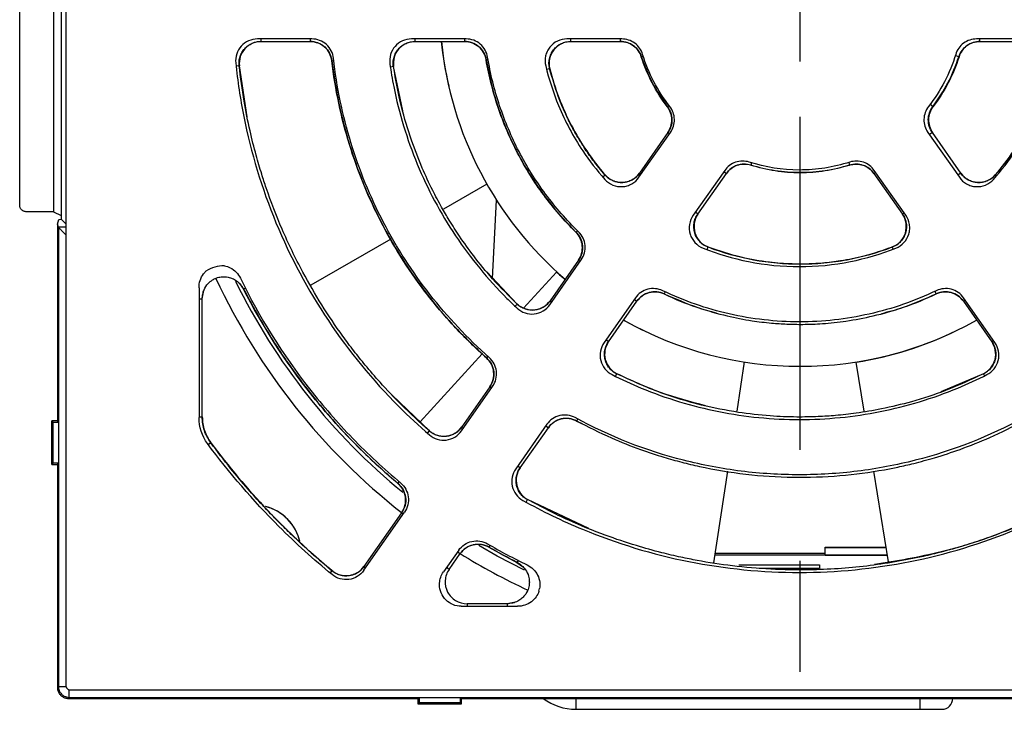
# Model space of a CAD drawing. Header units: millimetres. Extents: x 13 to 559, y 0 to 371.
# Tile 1 of 15: x 135 to 181, y 152 to 183. Entities that reach past the tile are written whole.
import ezdxf

# ---------------------------------------------------------------- set-up
doc = ezdxf.new("R2010")
doc.units = ezdxf.units.MM
doc.linetypes.add('SLD-Center', pattern=[30.48, 15.24, -5.08, 5.08, -5.08])
doc.layers.add('CENTER', color=40, linetype='SLD-Center')

# ---------------------------------------------------------------- blocks, each defined once
blk = doc.blocks.new('SW_CENTERMARKSYMBOL_2')
at = {"layer": 'CENTER', "color": 0}
for p, q in [((0, 0), (0, -2.54)), ((0, -5.08), (0, -32.04))]:
    blk.add_line(p, q, dxfattribs=at)

msp = doc.modelspace()

# ---------------------------------------------------------------- linework, layer by layer
for p, q in [((137.618, 152.873), (137.618, 215.126)), ((137.044, 193.423), (137.044, 174.576)), ((137.382, 193.768), (137.382, 174.231)), ((135.489, 174.875), (135.489, 193.123)), ((148.86, 182.485), (146.373, 182.485)), ((146.537, 182.364), (146.537, 182.485)), ((146.537, 182.364), (148.784, 182.364)), ((148.784, 182.485), (148.784, 182.364)), ((155.924, 182.485), (153.423, 182.485)), ((153.593, 182.364), (153.593, 182.485)), ((153.593, 182.364), (155.854, 182.364)), ((155.854, 182.485), (155.854, 182.364)), ((163.048, 182.485), (160.538, 182.485)), ((160.722, 182.364), (160.722, 182.485)), ((160.722, 182.364), (162.991, 182.364)), ((162.991, 182.364), (162.991, 182.485)), ((181.797, 182.485), (179.287, 182.485)), ((179.435, 182.364), (179.435, 182.485)), ((179.435, 182.364), (181.704, 182.364)), ((163.946, 181.671), (163.942, 181.67)), ((163.946, 181.671), (164.028, 181.698)), ((178.475, 181.673), (178.315, 181.724)), ((178.484, 181.67), (178.475, 181.673)), ((145.544, 181.26), (145.394, 181.244)), ((145.904, 178.926), (145.544, 181.26)), ((149.78, 181.483), (149.775, 181.482)), ((149.78, 181.483), (149.864, 181.493)), ((152.605, 181.218), (152.456, 181.196)), ((153.023, 179.193), (152.605, 181.218)), ((156.842, 181.535), (156.838, 181.535)), ((156.842, 181.535), (156.926, 181.55)), ((159.754, 181.123), (159.608, 181.086)), ((165.139, 179.382), (165.135, 179.379)), ((165.139, 179.382), (165.211, 179.437)), ((177.283, 179.385), (177.157, 179.481)), ((177.291, 179.379), (177.283, 179.385)), ((163.836, 176.15), (165.276, 178.206)), ((165.158, 178.203), (163.856, 176.344)), ((165.158, 178.203), (165.236, 178.148)), ((177.059, 178.206), (178.499, 176.15)), ((177.269, 178.203), (177.13, 178.105)), ((178.57, 176.344), (177.269, 178.203)), ((168.983, 176.814), (168.95, 176.708)), ((173.438, 176.831), (173.476, 176.708)), ((162.175, 176.168), (162.284, 176.262)), ((163.934, 176.289), (163.856, 176.344)), ((167.758, 176.468), (166.318, 174.412)), ((166.536, 174.468), (167.837, 176.326)), ((167.717, 176.41), (167.837, 176.326)), ((174.589, 176.326), (174.667, 176.381)), ((174.589, 176.326), (175.891, 174.468)), ((176.046, 174.412), (174.606, 176.468)), ((178.57, 176.344), (178.431, 176.246)), ((180.145, 176.261), (180.142, 176.263)), ((180.145, 176.261), (180.199, 176.214)), ((156.873, 175.838), (154.888, 174.698)), ((157.131, 171.512), (157.319, 175.1)), ((137.044, 174.576), (135.789, 174.576)), ((137.044, 174.576), (137.382, 174.407)), ((166.536, 174.468), (166.416, 174.551)), ((175.969, 174.522), (175.891, 174.468)), ((137.213, 173.999), (137.287, 174.22)), ((137.259, 173.863), (137.213, 173.999)), ((137.213, 173.999), (137.213, 164.963)), ((137.386, 174.231), (137.618, 173.999)), ((137.259, 173.863), (137.259, 152.845)), ((137.618, 173.862), (137.259, 173.862)), ((160.953, 173.642), (160.949, 173.637)), ((160.953, 173.642), (161.018, 173.707)), ((152.473, 173.312), (148.818, 171.214)), ((166.95, 172.84), (166.997, 172.962)), ((175.469, 172.861), (175.43, 172.963)), ((159.755, 170.321), (161.189, 172.37)), ((161.064, 172.356), (159.767, 170.503)), ((161.064, 172.356), (161.142, 172.301)), ((158.262, 170.351), (156.878, 171.819)), ((158.556, 170.163), (160.059, 171.816)), ((145.554, 171.291), (145.737, 171.036)), ((143.697, 171.094), (143.697, 165.151)), ((143.848, 170.583), (143.896, 170.894)), ((145.819, 171.078), (145.736, 171.036)), ((165.033, 170.907), (164.987, 170.81)), ((177.382, 170.931), (177.439, 170.81)), ((143.697, 170.583), (143.849, 170.583)), ((143.849, 165.191), (143.849, 170.583)), ((159.844, 170.449), (159.767, 170.503)), ((163.671, 170.632), (162.237, 168.583)), ((162.446, 168.627), (163.743, 170.48)), ((163.623, 170.564), (163.743, 170.48)), ((178.683, 170.48), (178.761, 170.534)), ((178.683, 170.48), (179.98, 168.627)), ((180.127, 168.583), (178.693, 170.632)), ((158.164, 170.249), (158.262, 170.351)), ((162.446, 168.627), (162.326, 168.711)), ((180.058, 168.682), (179.98, 168.627)), ((153.82, 164.951), (156.661, 168.077)), ((156.921, 167.957), (156.855, 167.882)), ((168.653, 167.699), (168.307, 165.439)), ((174.145, 165.443), (173.784, 167.682)), ((162.758, 167.041), (162.818, 167.161)), ((179.608, 167.161), (177.655, 166.324)), ((179.612, 167.155), (179.608, 167.161)), ((179.612, 167.155), (179.656, 167.066)), ((155.711, 164.546), (157.137, 166.583)), ((157.009, 166.564), (155.72, 164.724)), ((157.009, 166.564), (157.086, 166.51)), ((154.246, 164.544), (152.544, 166.173)), ((136.963, 164.999), (137.023, 164.94)), ((136.963, 162.999), (136.963, 164.999)), ((137.213, 164.999), (136.963, 164.999)), ((137.213, 164.963), (137.259, 164.94)), ((143.697, 165.191), (143.849, 165.191)), ((161.029, 165.088), (160.979, 164.995)), ((160.979, 164.995), (161.234, 164.877)), ((137.023, 163.059), (137.023, 164.94)), ((137.023, 164.94), (137.259, 164.94)), ((137.259, 164.94), (137.259, 163.059)), ((154.154, 164.438), (154.246, 164.544)), ((155.798, 164.669), (155.72, 164.724)), ((159.619, 164.845), (158.193, 162.808)), ((158.399, 162.848), (159.688, 164.688)), ((159.568, 164.772), (159.688, 164.688)), ((144.235, 163.997), (144.124, 163.915)), ((144.235, 163.997), (144.241, 164.001)), ((137.023, 163.059), (136.963, 162.999)), ((136.963, 162.999), (137.213, 162.999)), ((137.259, 163.059), (137.023, 163.059)), ((137.259, 163.059), (137.213, 163.036)), ((137.213, 163.036), (137.213, 152.799)), ((158.399, 162.848), (158.279, 162.932)), ((167.888, 162.704), (167.244, 158.504)), ((175.259, 158.543), (174.587, 162.704)), ((152.801, 162.14), (152.798, 162.136)), ((152.801, 162.14), (152.863, 162.213)), ((158.669, 161.283), (158.734, 161.401)), ((161.547, 160.073), (158.734, 161.401)), ((151.241, 158.162), (153.103, 160.821)), ((152.973, 160.8), (151.248, 158.338)), ((152.973, 160.8), (153.05, 160.746)), ((157.019, 159.308), (156.967, 159.217)), ((156.969, 159.221), (158.252, 158.527)), ((172.354, 159.223), (175.149, 159.223)), ((172.354, 159.21), (172.354, 159.223)), ((172.354, 159.21), (175.151, 159.21)), ((172.354, 158.86), (172.354, 159.21)), ((155.585, 159.083), (154.886, 158.086)), ((155.149, 158.205), (155.652, 158.924)), ((155.532, 159.008), (155.652, 158.924)), ((175.208, 158.855), (167.298, 158.855)), ((167.311, 158.94), (172.354, 158.94)), ((172.354, 158.86), (175.207, 158.86)), ((151.326, 158.283), (151.248, 158.338)), ((155.149, 158.205), (155.029, 158.289)), ((158.298, 158.617), (158.25, 158.523)), ((158.25, 158.523), (158.505, 158.34)), ((168.404, 158.405), (172.104, 158.405)), ((169.337, 158.263), (172.104, 158.263)), ((172.104, 158.405), (172.104, 158.24)), ((149.705, 158.034), (149.794, 158.141)), ((155.704, 156.514), (158.276, 156.514)), ((157.797, 156.635), (155.966, 156.635)), ((155.966, 156.635), (155.966, 156.514)), ((158.107, 156.682), (157.797, 156.634)), ((157.797, 156.635), (157.797, 156.514)), ((137.213, 152.799), (137.259, 152.845)), ((137.259, 152.845), (137.62, 152.845)), ((137.713, 152.299), (137.759, 152.345)), ((137.759, 152.345), (137.759, 152.681)), ((137.759, 152.345), (269.168, 152.345)), ((269.171, 152.673), (137.818, 152.673)), ((153.75, 152.299), (153.773, 152.345)), ((153.773, 152.345), (155.654, 152.345)), ((153.773, 152.345), (153.773, 152.109)), ((155.654, 152.345), (155.677, 152.299)), ((155.654, 152.345), (155.654, 152.109)), ((137.713, 152.299), (153.75, 152.299)), ((153.713, 152.299), (153.713, 152.049)), ((153.713, 152.049), (153.773, 152.109)), ((153.713, 152.049), (155.713, 152.049)), ((153.773, 152.109), (155.654, 152.109)), ((155.654, 152.109), (155.713, 152.049)), ((155.677, 152.299), (186.75, 152.299)), ((155.713, 152.049), (155.713, 152.299)), ((160.954, 151.799), (160.954, 152.299)), ((176.701, 151.799), (176.701, 152.299)), ((160.954, 151.799), (176.701, 151.799)), ((176.701, 151.799), (177.701, 151.799))]:
    msp.add_line(p, q)
at = {"flags": 128}
msp.add_lwpolyline([(158.592, 158.168), (157.347, 158.814), (156.499, 159.3)], dxfattribs=at)
for centre, radius, start, end in [((171.199, 184.061), 16.5, 185.9043, 193.0772), ((171.213, 183.999), 16.5, 185.6888, 229.3112), ((171.156, 184.027), 16.5, 227.7355, 229.5293), ((171.199, 183.999), 29.5, 205.0134, 231.8362), ((171.213, 183.999), 28.75, 205.9854, 230.7581), ((171.156, 184.027), 16.5, 240.907, 244.5057), ((171.213, 183.999), 16.5, 240.6888, 299.3112), ((171.156, 183.972), 16.5, 279.1641, 295.9343), ((146.213, 158.999), 2.15, 13.3195, 75.8047), ((146.213, 158.999), 2.15, 12.158, 75.206), ((171.196, 184.026), 28.495, 239.8959, 244.0195), ((171.199, 183.999), 29.5, 238.1965, 245.0198), ((160.954, 154.299), 2.5, 233.1301, 270), ((177.701, 152.299), 0.5, 270, 0)]:
    msp.add_arc(centre, radius, start, end)
for points, knots in [([(146.373, 182.485), (146.234, 182.485), (146.094, 182.455), (145.839, 182.343), (145.724, 182.259), (145.538, 182.053), (145.467, 181.93), (145.38, 181.666), (145.365, 181.523), (145.379, 181.385)], [0, 0, 0, 0, 0.000540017, 0.000540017, 0.001080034, 0.001080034, 0.001620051, 0.001620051, 0.002160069, 0.002160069, 0.002160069, 0.002160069]), ([(145.534, 181.259), (145.531, 181.33), (145.526, 181.471), (145.572, 181.679), (145.658, 181.872), (145.783, 182.044), (145.94, 182.186), (146.124, 182.292), (146.326, 182.36), (146.467, 182.37), (146.537, 182.374)], [0, 0, 0, 0, 0.125383, 0.250572, 0.375439, 0.500042, 0.624628, 0.749526, 0.874688, 1, 1, 1, 1]), ([(146.537, 182.365), (146.398, 182.365), (146.257, 182.335), (146.002, 182.222), (145.886, 182.138), (145.701, 181.931), (145.629, 181.807), (145.544, 181.542), (145.529, 181.399), (145.544, 181.26)], [0, 0, 0, 0, 0.25, 0.25, 0.5, 0.5, 0.75, 0.75, 1, 1, 1, 1]), ([(148.784, 182.371), (148.906, 182.357), (149.149, 182.331), (149.465, 182.131), (149.7, 181.841), (149.755, 181.603), (149.782, 181.483)], [0, 0, 0, 0, 0.250754, 0.500077, 0.749805, 1, 1, 1, 1]), ([(149.776, 181.482), (149.748, 181.724), (149.629, 181.951), (149.267, 182.274), (149.029, 182.365), (148.784, 182.365)], [0, 0, 0, 0, 0.5, 0.5, 1, 1, 1, 1]), ([(149.852, 181.598), (149.825, 181.839), (149.707, 182.069), (149.344, 182.393), (149.105, 182.485), (148.86, 182.485)], [0, 0, 0, 0, 0.000941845, 0.000941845, 0.001883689, 0.001883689, 0.001883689, 0.001883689]), ([(153.423, 182.485), (153.28, 182.485), (153.137, 182.454), (152.878, 182.336), (152.761, 182.248), (152.575, 182.034), (152.504, 181.906), (152.424, 181.632), (152.414, 181.487), (152.434, 181.346)], [0, 0, 0, 0, 0.000553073, 0.000553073, 0.001106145, 0.001106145, 0.001659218, 0.001659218, 0.002212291, 0.002212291, 0.002212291, 0.002212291]), ([(152.595, 181.217), (152.589, 181.289), (152.577, 181.433), (152.618, 181.648), (152.7, 181.849), (152.823, 182.028), (152.982, 182.177), (153.169, 182.288), (153.376, 182.36), (153.52, 182.37), (153.593, 182.375)], [0, 0, 0, 0, 0.12515, 0.250219, 0.374803, 0.499858, 0.624494, 0.749391, 0.8746, 1, 1, 1, 1]), ([(153.593, 182.365), (153.45, 182.365), (153.305, 182.334), (153.045, 182.215), (152.928, 182.127), (152.742, 181.911), (152.672, 181.782), (152.593, 181.506), (152.583, 181.36), (152.605, 181.218)], [0, 0, 0, 0, 0.25, 0.25, 0.5, 0.5, 0.75, 0.75, 1, 1, 1, 1]), ([(155.854, 182.371), (155.971, 182.358), (156.206, 182.334), (156.513, 182.147), (156.748, 181.876), (156.812, 181.649), (156.844, 181.536)], [0, 0, 0, 0, 0.250446, 0.500059, 0.749931, 1, 1, 1, 1]), ([(156.838, 181.535), (156.799, 181.766), (156.677, 181.979), (156.319, 182.281), (156.09, 182.365), (155.854, 182.365)], [0, 0, 0, 0, 0.5, 0.5, 1, 1, 1, 1]), ([(156.909, 181.648), (156.871, 181.88), (156.75, 182.095), (156.391, 182.4), (156.161, 182.485), (155.924, 182.485)], [0, 0, 0, 0, 0.000909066, 0.000909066, 0.001818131, 0.001818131, 0.001818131, 0.001818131]), ([(160.538, 182.485), (160.389, 182.485), (160.237, 182.45), (159.968, 182.32), (159.847, 182.224), (159.708, 182.048), (159.668, 181.983), (159.604, 181.848), (159.579, 181.778), (159.53, 181.556), (159.531, 181.405), (159.566, 181.256)], [0, 0, 0, 0, 0.000582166, 0.000582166, 0.001164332, 0.001164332, 0.001455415, 0.001455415, 0.001746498, 0.001746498, 0.002328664, 0.002328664, 0.002328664, 0.002328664]), ([(159.744, 181.12), (159.73, 181.196), (159.703, 181.347), (159.729, 181.577), (159.801, 181.795), (159.922, 181.991), (160.083, 182.155), (160.276, 182.278), (160.493, 182.358), (160.646, 182.369), (160.722, 182.375)], [0, 0, 0, 0, 0.125882, 0.250829, 0.375557, 0.500474, 0.625012, 0.749623, 0.874664, 1, 1, 1, 1]), ([(160.722, 182.365), (160.571, 182.365), (160.419, 182.33), (160.148, 182.198), (160.027, 182.101), (159.841, 181.863), (159.776, 181.723), (159.713, 181.425), (159.716, 181.272), (159.754, 181.123)], [0, 0, 0, 0, 0.25, 0.25, 0.5, 0.5, 0.75, 0.75, 1, 1, 1, 1]), ([(162.991, 182.37), (163.097, 182.36), (163.309, 182.34), (163.593, 182.188), (163.823, 181.964), (163.907, 181.769), (163.948, 181.672)], [0, 0, 0, 0, 0.250784, 0.500639, 0.750108, 1, 1, 1, 1]), ([(163.943, 181.67), (163.879, 181.871), (163.751, 182.048), (163.411, 182.297), (163.203, 182.365), (162.991, 182.365)], [0, 0, 0, 0, 0.5, 0.5, 1, 1, 1, 1]), ([(164.002, 181.78), (163.94, 181.983), (163.813, 182.163), (163.471, 182.415), (163.262, 182.485), (163.048, 182.485)], [0, 0, 0, 0, 0.000820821, 0.000820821, 0.001641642, 0.001641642, 0.001641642, 0.001641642]), ([(179.287, 182.485), (179.073, 182.485), (178.864, 182.415), (178.522, 182.163), (178.395, 181.983), (178.333, 181.78)], [0, 0, 0, 0, 0.000820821, 0.000820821, 0.001641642, 0.001641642, 0.001641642, 0.001641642]), ([(178.475, 181.673), (178.517, 181.771), (178.601, 181.967), (178.833, 182.191), (179.118, 182.343), (179.329, 182.363), (179.435, 182.374)], [0, 0, 0, 0, 0.250792, 0.500639, 0.7501, 1, 1, 1, 1]), ([(179.435, 182.365), (179.224, 182.365), (179.017, 182.297), (178.677, 182.049), (178.548, 181.872), (178.484, 181.67)], [0, 0, 0, 0, 0.5, 0.5, 1, 1, 1, 1]), ([(161.07, 173.657), (160.519, 174.195), (160.018, 174.771), (159.337, 175.688), (159.122, 176.003), (158.717, 176.651), (158.525, 176.986), (157.994, 178.007), (157.698, 178.708), (157.218, 180.149), (157.035, 180.888), (156.909, 181.648)], [0, 0, 0, 0, 0.002230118, 0.002230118, 0.003345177, 0.003345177, 0.004460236, 0.004460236, 0.006690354, 0.006690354, 0.008920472, 0.008920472, 0.008920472, 0.008920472]), ([(163.946, 181.671), (164.096, 181.265), (164.395, 180.45), (164.891, 179.738), (165.138, 179.381)], [0, 0, 0, 0, 0.49944, 1, 1, 1, 1]), ([(177.285, 179.384), (177.532, 179.739), (178.027, 180.451), (178.326, 181.265), (178.476, 181.673)], [0, 0, 0, 0, 0.499127, 1, 1, 1, 1]), ([(145.379, 181.385), (145.462, 180.565), (145.584, 179.748), (146.076, 177.275), (146.571, 175.643), (147.871, 172.506), (148.675, 171.002), (150.561, 168.179), (151.643, 166.861), (153.293, 165.211), (153.759, 164.778), (154.241, 164.362)], [0.3632917, 0.3632917, 0.3632917, 0.3632917, 0.378472, 0.378472, 0.409722, 0.409722, 0.440972, 0.440972, 0.472222, 0.472222, 0.4839303, 0.4839303, 0.4839303, 0.4839303]), ([(154.242, 164.539), (153.803, 164.936), (153.019, 165.647), (152.057, 166.671), (151.345, 167.498), (150.779, 168.206), (150.099, 169.115), (149.299, 170.306), (148.356, 171.933), (147.496, 173.716), (146.912, 175.232), (146.541, 176.368), (146.286, 177.236), (146.007, 178.351), (145.73, 179.716), (145.605, 180.718), (145.537, 181.259)], [0, 0, 0, 0, 0.091953, 0.164595, 0.218317, 0.261486, 0.305603, 0.394801, 0.484357, 0.597754, 0.702307, 0.73666, 0.783513, 0.843084, 0.91519, 1, 1, 1, 1]), ([(156.855, 167.883), (156.364, 168.321), (155.891, 168.782), (154.996, 169.74), (154.573, 170.236), (153.376, 171.775), (152.673, 172.869), (151.764, 174.616), (151.486, 175.215), (150.991, 176.423), (150.772, 177.036), (150.2, 178.899), (149.929, 180.174), (149.776, 181.482)], [0, 0, 0, 0, 0.125, 0.125, 0.25, 0.25, 0.5, 0.5, 0.625, 0.625, 0.75, 0.75, 1, 1, 1, 1]), ([(149.78, 181.483), (149.859, 180.918), (150.007, 179.862), (150.354, 178.413), (150.722, 177.196), (151.083, 176.201), (151.417, 175.394), (151.758, 174.65), (152.164, 173.841), (152.707, 172.876), (153.416, 171.764), (154.327, 170.53), (155.467, 169.192), (156.376, 168.339), (156.858, 167.886)], [0, 0, 0, 0, 0.109195, 0.203991, 0.285007, 0.352518, 0.406601, 0.452098, 0.509235, 0.579888, 0.663945, 0.761593, 0.873371, 1, 1, 1, 1]), ([(156.98, 167.904), (155.982, 168.785), (155.075, 169.751), (153.461, 171.816), (152.752, 172.917), (151.837, 174.675), (151.557, 175.279), (151.06, 176.498), (150.84, 177.116), (150.268, 178.994), (150, 180.278), (149.852, 181.598)], [0, 0, 0, 0, 0.00387123, 0.00387123, 0.00774246, 0.00774246, 0.00967807, 0.00967807, 0.01161369, 0.01161369, 0.01548491, 0.01548491, 0.01548491, 0.01548491]), ([(152.434, 181.346), (152.483, 180.998), (152.542, 180.65), (152.852, 179.09), (153.214, 177.898), (154.162, 175.608), (154.749, 174.51), (156.127, 172.449), (156.917, 171.487), (157.944, 170.459), (158.098, 170.31), (158.255, 170.164)], [0.3695985, 0.3695985, 0.3695985, 0.3695985, 0.3784722, 0.3784722, 0.4097222, 0.4097222, 0.4409722, 0.4409722, 0.4722222, 0.4722222, 0.4776236, 0.4776236, 0.4776236, 0.4776236]), ([(158.257, 170.347), (157.876, 170.727), (157.173, 171.426), (156.311, 172.482), (155.659, 173.385), (155.178, 174.133), (154.768, 174.833), (154.348, 175.624), (153.874, 176.642), (153.382, 177.916), (152.911, 179.463), (152.708, 180.604), (152.598, 181.217)], [0, 0, 0, 0, 0.129367, 0.238201, 0.327287, 0.396894, 0.451927, 0.522197, 0.612174, 0.721505, 0.850407, 1, 1, 1, 1]), ([(160.949, 173.638), (160.409, 174.173), (159.918, 174.743), (159.029, 175.949), (158.631, 176.585), (158.106, 177.591), (157.943, 177.936), (157.647, 178.631), (157.513, 178.984), (157.152, 180.054), (156.967, 180.785), (156.838, 181.535)], [0, 0, 0, 0, 0.25, 0.25, 0.5, 0.5, 0.625, 0.625, 0.75, 0.75, 1, 1, 1, 1]), ([(156.842, 181.535), (156.917, 181.153), (157.054, 180.447), (157.335, 179.499), (157.609, 178.737), (157.858, 178.139), (158.132, 177.548), (158.502, 176.834), (159.071, 175.897), (159.876, 174.778), (160.571, 174.043), (160.952, 173.641)], [0, 0, 0, 0, 0.129293, 0.238345, 0.327791, 0.397815, 0.453127, 0.543737, 0.664727, 0.816308, 1, 1, 1, 1]), ([(159.566, 181.256), (159.713, 180.634), (159.911, 180.023), (160.454, 178.71), (160.824, 178.018), (161.565, 176.909), (161.905, 176.471), (162.273, 176.058)], [0.38413169, 0.38413169, 0.38413169, 0.38413169, 0.4097222, 0.4097222, 0.4409722, 0.4409722, 0.46309051, 0.46309051, 0.46309051, 0.46309051]), ([(180.062, 176.058), (180.43, 176.471), (180.77, 176.909), (181.511, 178.018), (181.881, 178.71), (182.424, 180.023), (182.622, 180.634), (182.769, 181.256)], [0.38413169, 0.38413169, 0.38413169, 0.38413169, 0.40625, 0.40625, 0.4375, 0.4375, 0.46309051, 0.46309051, 0.46309051, 0.46309051]), ([(162.279, 176.258), (162.092, 176.483), (161.755, 176.888), (161.354, 177.466), (161.068, 177.924), (160.8, 178.394), (160.481, 179.019), (160.082, 179.95), (159.868, 180.698), (159.747, 181.121)], [0, 0, 0, 0, 0.15865, 0.285477, 0.381291, 0.451412, 0.578591, 0.76156, 1, 1, 1, 1]), ([(159.754, 181.123), (159.979, 180.226), (160.313, 179.35), (161.162, 177.722), (161.676, 176.963), (162.284, 176.262)], [0, 0, 0, 0, 0.5, 0.5, 1, 1, 1, 1]), ([(180.143, 176.262), (180.748, 176.961), (181.274, 177.737), (182.121, 179.366), (182.447, 180.223), (182.673, 181.123)], [0, 0, 0, 0, 0.5, 0.5, 1, 1, 1, 1]), ([(182.675, 181.122), (182.598, 180.84), (182.46, 180.332), (182.216, 179.672), (182.005, 179.175), (181.774, 178.686), (181.445, 178.067), (180.912, 177.206), (180.422, 176.602), (180.145, 176.261)], [0, 0, 0, 0, 0.158652, 0.285478, 0.381292, 0.451412, 0.578592, 0.761564, 1, 1, 1, 1]), ([(165.158, 178.202), (165.279, 178.375), (165.343, 178.583), (165.335, 179.004), (165.264, 179.211), (165.135, 179.379)], [0, 0, 0, 0, 0.5, 0.5, 1, 1, 1, 1]), ([(165.14, 179.382), (165.195, 179.292), (165.307, 179.112), (165.358, 178.794), (165.319, 178.475), (165.215, 178.291), (165.162, 178.199)], [0, 0, 0, 0, 0.250786, 0.500642, 0.750111, 1, 1, 1, 1]), ([(165.276, 178.206), (165.398, 178.38), (165.461, 178.59), (165.451, 179.014), (165.378, 179.222), (165.247, 179.391)], [0, 0, 0, 0, 0.000820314, 0.000820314, 0.001640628, 0.001640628, 0.001640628, 0.001640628]), ([(177.088, 179.391), (176.957, 179.222), (176.884, 179.014), (176.874, 178.59), (176.937, 178.38), (177.059, 178.206)], [0, 0, 0, 0, 0.000820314, 0.000820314, 0.001640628, 0.001640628, 0.001640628, 0.001640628]), ([(177.26, 178.197), (177.207, 178.289), (177.102, 178.475), (177.064, 178.796), (177.115, 179.114), (177.227, 179.295), (177.283, 179.385)], [0, 0, 0, 0, 0.2507989, 0.5006416, 0.7500982, 1, 1, 1, 1]), ([(177.291, 179.379), (177.163, 179.212), (177.092, 179.006), (177.083, 178.585), (177.147, 178.376), (177.268, 178.202)], [0, 0, 0, 0, 0.5, 0.5, 1, 1, 1, 1]), ([(168.881, 176.846), (168.679, 176.911), (168.459, 176.909), (168.057, 176.774), (167.88, 176.642), (167.758, 176.468)], [0, 0, 0, 0, 0.000820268, 0.000820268, 0.001640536, 0.001640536, 0.001640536, 0.001640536]), ([(167.831, 176.331), (167.9, 176.412), (168.037, 176.574), (168.325, 176.719), (168.641, 176.78), (168.849, 176.737), (168.952, 176.715)], [0, 0, 0, 0, 0.250793, 0.500642, 0.750104, 1, 1, 1, 1]), ([(168.95, 176.708), (168.749, 176.77), (168.531, 176.767), (168.133, 176.632), (167.958, 176.5), (167.837, 176.327)], [0, 0, 0, 0, 0.5, 0.5, 1, 1, 1, 1]), ([(173.483, 176.846), (173.109, 176.726), (172.73, 176.636), (171.961, 176.515), (171.569, 176.484), (170.394, 176.485), (169.629, 176.605), (168.881, 176.846)], [0, 0, 0, 0, 0.001115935, 0.001115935, 0.00223187, 0.00223187, 0.004463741, 0.004463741, 0.004463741, 0.004463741]), ([(173.476, 176.708), (172.739, 176.48), (171.987, 176.365), (170.831, 176.364), (170.447, 176.394), (169.692, 176.508), (169.319, 176.594), (168.95, 176.708)], [0, 0, 0, 0, 0.5, 0.5, 0.75, 0.75, 1, 1, 1, 1]), ([(168.952, 176.713), (169.323, 176.616), (170.064, 176.42), (171.215, 176.345), (172.365, 176.42), (173.105, 176.615), (173.475, 176.713)], [0, 0, 0, 0, 0.250139, 0.500659, 0.750229, 1, 1, 1, 1]), ([(173.474, 176.714), (173.578, 176.736), (173.786, 176.779), (174.102, 176.718), (174.389, 176.572), (174.526, 176.411), (174.595, 176.33)], [0, 0, 0, 0, 0.250791, 0.500642, 0.750107, 1, 1, 1, 1]), ([(174.59, 176.327), (174.469, 176.499), (174.295, 176.631), (173.897, 176.767), (173.678, 176.771), (173.476, 176.708)], [0, 0, 0, 0, 0.5, 0.5, 1, 1, 1, 1]), ([(174.606, 176.468), (174.485, 176.642), (174.309, 176.774), (173.907, 176.909), (173.686, 176.911), (173.483, 176.846)], [0, 0, 0, 0, 0.000820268, 0.000820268, 0.001640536, 0.001640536, 0.001640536, 0.001640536]), ([(163.864, 176.338), (163.816, 176.278), (163.72, 176.159), (163.529, 176.028), (163.317, 175.94), (163.09, 175.903), (162.861, 175.917), (162.641, 175.982), (162.439, 176.094), (162.331, 176.202), (162.277, 176.256)], [0, 0, 0, 0, 0.125877, 0.250824, 0.375554, 0.500473, 0.625015, 0.749629, 0.874669, 1, 1, 1, 1]), ([(162.284, 176.262), (162.383, 176.148), (162.509, 176.056), (162.786, 175.937), (162.939, 175.909), (163.24, 175.925), (163.389, 175.967), (163.655, 176.115), (163.768, 176.217), (163.857, 176.343)], [0, 0, 0, 0, 0.25, 0.25, 0.5, 0.5, 0.75, 0.75, 1, 1, 1, 1]), ([(180.15, 176.256), (180.096, 176.201), (179.988, 176.093), (179.784, 175.982), (179.564, 175.916), (179.335, 175.902), (179.108, 175.94), (178.896, 176.028), (178.707, 176.16), (178.61, 176.278), (178.562, 176.338)], [0, 0, 0, 0, 0.12588, 0.250828, 0.375556, 0.500474, 0.625013, 0.749625, 0.874666, 1, 1, 1, 1]), ([(178.57, 176.343), (178.656, 176.22), (178.772, 176.115), (179.036, 175.968), (179.185, 175.925), (179.486, 175.909), (179.638, 175.936), (179.919, 176.056), (180.042, 176.146), (180.143, 176.262)], [0, 0, 0, 0, 0.25, 0.25, 0.5, 0.5, 0.75, 0.75, 1, 1, 1, 1]), ([(162.273, 176.058), (162.372, 175.946), (162.498, 175.856), (162.774, 175.741), (162.927, 175.715), (163.15, 175.728), (163.226, 175.741), (163.369, 175.783), (163.438, 175.812), (163.637, 175.923), (163.748, 176.024), (163.836, 176.15)], [0, 0, 0, 0, 0.000582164, 0.000582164, 0.001164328, 0.001164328, 0.00145541, 0.00145541, 0.001746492, 0.001746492, 0.002328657, 0.002328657, 0.002328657, 0.002328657]), ([(178.499, 176.15), (178.586, 176.024), (178.698, 175.923), (178.897, 175.812), (178.966, 175.783), (179.109, 175.741), (179.185, 175.728), (179.408, 175.715), (179.56, 175.741), (179.837, 175.856), (179.963, 175.946), (180.062, 176.058)], [0, 0, 0, 0, 0.000582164, 0.000582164, 0.000873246, 0.000873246, 0.001164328, 0.001164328, 0.001746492, 0.001746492, 0.002328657, 0.002328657, 0.002328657, 0.002328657]), ([(135.789, 174.576), (135.772, 174.577), (135.737, 174.579), (135.686, 174.593), (135.638, 174.615), (135.595, 174.645), (135.558, 174.682), (135.528, 174.725), (135.506, 174.772), (135.492, 174.823), (135.49, 174.858), (135.489, 174.875)], [0, 0, 0, 0, 0.1111813, 0.22231, 0.3334011, 0.4444695, 0.5555305, 0.6665989, 0.77769, 0.8888187, 1, 1, 1, 1]), ([(166.318, 174.412), (166.232, 174.289), (166.173, 174.146), (166.125, 173.85), (166.135, 173.696), (166.199, 173.482), (166.229, 173.411), (166.303, 173.281), (166.347, 173.221), (166.5, 173.053), (166.624, 172.968), (166.767, 172.911)], [0, 0, 0, 0, 0.000582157, 0.000582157, 0.001164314, 0.001164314, 0.001455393, 0.001455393, 0.001746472, 0.001746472, 0.002328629, 0.002328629, 0.002328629, 0.002328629]), ([(166.535, 174.468), (166.448, 174.344), (166.389, 174.2), (166.342, 173.902), (166.352, 173.747), (166.44, 173.458), (166.518, 173.324), (166.726, 173.102), (166.853, 173.017), (166.997, 172.962)], [0, 0, 0, 0, 0.25, 0.25, 0.5, 0.5, 0.75, 0.75, 1, 1, 1, 1]), ([(166.993, 172.952), (166.923, 172.985), (166.784, 173.049), (166.61, 173.203), (166.473, 173.387), (166.382, 173.598), (166.34, 173.824), (166.35, 174.053), (166.409, 174.277), (166.487, 174.408), (166.526, 174.474)], [0, 0, 0, 0, 0.125883, 0.250831, 0.375559, 0.500474, 0.625011, 0.749621, 0.874663, 1, 1, 1, 1]), ([(175.43, 172.962), (175.571, 173.016), (175.701, 173.103), (175.907, 173.323), (175.985, 173.457), (176.074, 173.745), (176.085, 173.899), (176.037, 174.2), (175.98, 174.342), (175.891, 174.468)], [0, 0, 0, 0, 0.25, 0.25, 0.5, 0.5, 0.75, 0.75, 1, 1, 1, 1]), ([(175.898, 174.472), (175.937, 174.407), (176.016, 174.276), (176.074, 174.052), (176.084, 173.823), (176.042, 173.597), (175.95, 173.387), (175.814, 173.204), (175.64, 173.052), (175.502, 172.987), (175.432, 172.955)], [0, 0, 0, 0, 0.125867, 0.250812, 0.375546, 0.500474, 0.625023, 0.749641, 0.874679, 1, 1, 1, 1]), ([(175.597, 172.911), (175.737, 172.966), (175.864, 173.054), (176.067, 173.274), (176.143, 173.409), (176.207, 173.623), (176.221, 173.699), (176.23, 173.848), (176.227, 173.923), (176.191, 174.147), (176.134, 174.286), (176.046, 174.412)], [0, 0, 0, 0, 0.000582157, 0.000582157, 0.001164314, 0.001164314, 0.001455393, 0.001455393, 0.001746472, 0.001746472, 0.002328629, 0.002328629, 0.002328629, 0.002328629]), ([(137.618, 173.503), (137.596, 173.525), (137.554, 173.567), (137.497, 173.624), (137.446, 173.675), (137.403, 173.718), (137.356, 173.765), (137.309, 173.812), (137.271, 173.85), (137.263, 173.858), (137.259, 173.862)], [0, 0, 0, 0, 0.13015, 0.249843, 0.35921, 0.458428, 0.547729, 0.711652, 0.86099, 1, 1, 1, 1]), ([(161.064, 172.355), (161.199, 172.547), (161.263, 172.784), (161.221, 173.251), (161.117, 173.472), (160.949, 173.638)], [0, 0, 0, 0, 0.5, 0.5, 1, 1, 1, 1]), ([(160.953, 173.642), (161.028, 173.55), (161.177, 173.368), (161.264, 173.02), (161.24, 172.662), (161.126, 172.455), (161.069, 172.352)], [0, 0, 0, 0, 0.250443, 0.500059, 0.749933, 1, 1, 1, 1]), ([(161.189, 172.37), (161.325, 172.562), (161.388, 172.801), (161.344, 173.27), (161.239, 173.491), (161.07, 173.657)], [0, 0, 0, 0, 0.000909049, 0.000909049, 0.001818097, 0.001818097, 0.001818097, 0.001818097]), ([(166.767, 172.911), (167.441, 172.642), (168.141, 172.435), (169.62, 172.141), (170.401, 172.064), (171.963, 172.064), (172.744, 172.141), (174.223, 172.435), (174.922, 172.642), (175.597, 172.911)], [0.1896868, 0.1896868, 0.1896868, 0.1896868, 0.21875, 0.21875, 0.25, 0.25, 0.28125, 0.28125, 0.3103132, 0.3103132, 0.3103132, 0.3103132]), ([(175.432, 172.957), (175.001, 172.808), (174.226, 172.541), (173.148, 172.326), (172.309, 172.222), (171.568, 172.177), (170.756, 172.175), (169.714, 172.256), (168.414, 172.476), (167.498, 172.787), (166.995, 172.957)], [0, 0, 0, 0, 0.158292, 0.285038, 0.381423, 0.452367, 0.542964, 0.663828, 0.815609, 1, 1, 1, 1]), ([(166.997, 172.962), (167.675, 172.703), (168.373, 172.508), (169.781, 172.25), (170.492, 172.184), (171.572, 172.184), (171.935, 172.201), (172.652, 172.267), (173.007, 172.316), (174.062, 172.511), (174.753, 172.704), (175.43, 172.962)], [0, 0, 0, 0, 0.25, 0.25, 0.5, 0.5, 0.625, 0.625, 0.75, 0.75, 1, 1, 1, 1]), ([(143.697, 171.094), (143.696, 171.324), (143.769, 171.55), (143.941, 171.775), (143.976, 171.815), (144.015, 171.851)], [0.002419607, 0.002419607, 0.002419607, 0.002419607, 0.003294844, 0.003294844, 0.003500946, 0.003500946, 0.003500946, 0.003500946]), ([(144.861, 172.102), (144.712, 172.104), (144.562, 172.084), (144.275, 171.999), (144.139, 171.935), (144.015, 171.851)], [0, 0, 0, 0, 0.5, 0.5, 1, 1, 1, 1]), ([(144.863, 172.101), (144.954, 172.084), (145.042, 172.054), (145.328, 171.909), (145.493, 171.738), (145.593, 171.531)], [0, 0, 0, 0, 0.000356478, 0.000356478, 0.001231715, 0.001231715, 0.001231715, 0.001231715]), ([(143.843, 170.583), (143.848, 170.659), (143.858, 170.802), (143.94, 171.048), (144.088, 171.278), (144.292, 171.448), (144.497, 171.551), (144.741, 171.612), (144.998, 171.601), (145.232, 171.527), (145.423, 171.42), (145.607, 171.259), (145.695, 171.114), (145.742, 171.039)], [0, 0, 0, 0, 0.08395, 0.159455, 0.286384, 0.382164, 0.451859, 0.540185, 0.659415, 0.731602, 0.812286, 0.901814, 1, 1, 1, 1]), ([(145.593, 171.531), (146.472, 169.727), (147.528, 168.04), (149.37, 165.684), (150.03, 164.925), (151.423, 163.486), (152.156, 162.804), (152.926, 162.16)], [0, 0, 0, 0, 0.00590314, 0.00590314, 0.00885471, 0.00885471, 0.01180628, 0.01180628, 0.01180628, 0.01180628]), ([(152.798, 162.137), (152.066, 162.753), (151.367, 163.405), (150.035, 164.778), (149.403, 165.498), (147.632, 167.732), (146.605, 169.33), (145.737, 171.036)], [0, 0, 0, 0, 0.25, 0.25, 0.5, 0.5, 1, 1, 1, 1]), ([(145.74, 171.038), (145.97, 170.602), (146.394, 169.798), (147.044, 168.731), (147.606, 167.88), (148.075, 167.216), (148.564, 166.561), (149.194, 165.764), (150.103, 164.713), (151.31, 163.449), (152.274, 162.602), (152.801, 162.14)], [0, 0, 0, 0, 0.129359, 0.238419, 0.327559, 0.396949, 0.451678, 0.541914, 0.663439, 0.816207, 1, 1, 1, 1]), ([(164.922, 170.959), (164.71, 171.061), (164.464, 171.085), (164.009, 170.966), (163.807, 170.826), (163.671, 170.632)], [0, 0, 0, 0, 0.000909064, 0.000909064, 0.001818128, 0.001818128, 0.001818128, 0.001818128]), ([(163.736, 170.484), (163.814, 170.574), (163.969, 170.752), (164.298, 170.897), (164.656, 170.934), (164.879, 170.856), (164.99, 170.817)], [0, 0, 0, 0, 0.250451, 0.500059, 0.749926, 1, 1, 1, 1]), ([(164.987, 170.81), (164.775, 170.911), (164.531, 170.933), (164.078, 170.813), (163.878, 170.673), (163.743, 170.48)], [0, 0, 0, 0, 0.5, 0.5, 1, 1, 1, 1]), ([(177.442, 170.959), (176.462, 170.489), (175.439, 170.133), (173.319, 169.652), (172.251, 169.534), (170.64, 169.535), (170.1, 169.565), (169.02, 169.687), (168.488, 169.777), (166.917, 170.136), (165.902, 170.489), (164.922, 170.959)], [0, 0, 0, 0, 0.00315085, 0.00315085, 0.0063017, 0.0063017, 0.00787712, 0.00787712, 0.00945254, 0.00945254, 0.01260339, 0.01260339, 0.01260339, 0.01260339]), ([(164.987, 170.81), (165.478, 170.59), (166.253, 170.244), (167.072, 170.03), (167.372, 169.952)], [0, 0, 0, 0, 0.634348, 1, 1, 1, 1]), ([(164.99, 170.815), (165.498, 170.595), (166.435, 170.189), (167.792, 169.81), (168.923, 169.589), (169.836, 169.478), (170.611, 169.427), (171.388, 169.414), (172.292, 169.449), (173.371, 169.565), (174.613, 169.802), (176.005, 170.194), (176.941, 170.6), (177.437, 170.815)], [0, 0, 0, 0, 0.129095, 0.238118, 0.327962, 0.397871, 0.452601, 0.509027, 0.57919, 0.66349, 0.762083, 0.873976, 1, 1, 1, 1]), ([(174.943, 169.92), (175.28, 170.008), (176.138, 170.23), (176.948, 170.591), (177.439, 170.81)], [0, 0, 0, 0, 0.393044, 1, 1, 1, 1]), ([(177.436, 170.817), (177.548, 170.856), (177.771, 170.933), (178.128, 170.896), (178.457, 170.751), (178.612, 170.573), (178.689, 170.484)], [0, 0, 0, 0, 0.250449, 0.500059, 0.749928, 1, 1, 1, 1]), ([(178.684, 170.48), (178.55, 170.672), (178.349, 170.813), (177.896, 170.933), (177.652, 170.911), (177.439, 170.81)], [0, 0, 0, 0, 0.5, 0.5, 1, 1, 1, 1]), ([(178.693, 170.632), (178.558, 170.825), (178.355, 170.966), (177.9, 171.085), (177.656, 171.062), (177.442, 170.959)], [0, 0, 0, 0, 0.000909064, 0.000909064, 0.001818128, 0.001818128, 0.001818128, 0.001818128]), ([(159.774, 170.498), (159.729, 170.442), (159.638, 170.329), (159.461, 170.202), (159.264, 170.112), (159.051, 170.067), (158.834, 170.069), (158.622, 170.117), (158.423, 170.207), (158.312, 170.299), (158.256, 170.345)], [0, 0, 0, 0, 0.125143, 0.250211, 0.374798, 0.499858, 0.624499, 0.749398, 0.874607, 1, 1, 1, 1]), ([(158.262, 170.351), (158.365, 170.253), (158.491, 170.176), (158.762, 170.083), (158.908, 170.066), (159.191, 170.095), (159.331, 170.141), (159.578, 170.286), (159.685, 170.386), (159.767, 170.503)], [0, 0, 0, 0, 0.25, 0.25, 0.5, 0.5, 0.75, 0.75, 1, 1, 1, 1]), ([(158.255, 170.164), (158.359, 170.066), (158.485, 169.991), (158.754, 169.9), (158.9, 169.884), (159.182, 169.914), (159.321, 169.96), (159.566, 170.105), (159.673, 170.204), (159.755, 170.321)], [0, 0, 0, 0, 0.000553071, 0.000553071, 0.001106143, 0.001106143, 0.001659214, 0.001659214, 0.002212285, 0.002212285, 0.002212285, 0.002212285]), ([(162.237, 168.583), (162.155, 168.466), (162.098, 168.331), (162.046, 168.051), (162.05, 167.905), (162.119, 167.63), (162.184, 167.499), (162.362, 167.276), (162.475, 167.184), (162.602, 167.12)], [0, 0, 0, 0, 0.000553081, 0.000553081, 0.001106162, 0.001106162, 0.001659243, 0.001659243, 0.002212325, 0.002212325, 0.002212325, 0.002212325]), ([(162.446, 168.628), (162.363, 168.511), (162.306, 168.375), (162.254, 168.093), (162.259, 167.947), (162.33, 167.67), (162.395, 167.539), (162.576, 167.316), (162.69, 167.225), (162.818, 167.161)], [0, 0, 0, 0, 0.25, 0.25, 0.5, 0.5, 0.75, 0.75, 1, 1, 1, 1]), ([(162.814, 167.152), (162.751, 167.189), (162.626, 167.262), (162.474, 167.418), (162.356, 167.601), (162.28, 167.805), (162.25, 168.02), (162.265, 168.237), (162.325, 168.447), (162.4, 168.571), (162.437, 168.633)], [0, 0, 0, 0, 0.1251497, 0.2502179, 0.3748023, 0.4998576, 0.6244944, 0.749391, 0.8746002, 1, 1, 1, 1]), ([(179.608, 167.161), (179.737, 167.225), (179.852, 167.317), (180.031, 167.539), (180.097, 167.671), (180.167, 167.947), (180.172, 168.094), (180.12, 168.376), (180.063, 168.51), (179.981, 168.628)], [0, 0, 0, 0, 0.25, 0.25, 0.5, 0.5, 0.75, 0.75, 1, 1, 1, 1]), ([(179.987, 168.632), (180.024, 168.57), (180.099, 168.447), (180.158, 168.237), (180.174, 168.021), (180.144, 167.806), (180.068, 167.603), (179.951, 167.42), (179.799, 167.264), (179.674, 167.191), (179.612, 167.155)], [0, 0, 0, 0, 0.125135, 0.2502, 0.374791, 0.499858, 0.624505, 0.749409, 0.874615, 1, 1, 1, 1]), ([(179.762, 167.12), (179.889, 167.184), (180.003, 167.277), (180.18, 167.499), (180.245, 167.63), (180.314, 167.906), (180.318, 168.052), (180.266, 168.332), (180.209, 168.466), (180.127, 168.583)], [0, 0, 0, 0, 0.000553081, 0.000553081, 0.001106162, 0.001106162, 0.001659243, 0.001659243, 0.002212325, 0.002212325, 0.002212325, 0.002212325]), ([(157.009, 166.564), (157.149, 166.763), (157.212, 167.012), (157.156, 167.493), (157.038, 167.72), (156.855, 167.883)], [0, 0, 0, 0, 0.5, 0.5, 1, 1, 1, 1]), ([(156.859, 167.887), (156.941, 167.796), (157.105, 167.614), (157.208, 167.255), (157.191, 166.882), (157.073, 166.668), (157.014, 166.561)], [0, 0, 0, 0, 0.250751, 0.500077, 0.749808, 1, 1, 1, 1]), ([(157.137, 166.583), (157.277, 166.782), (157.34, 167.032), (157.283, 167.515), (157.164, 167.742), (156.98, 167.904)], [0, 0, 0, 0, 0.000941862, 0.000941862, 0.001883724, 0.001883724, 0.001883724, 0.001883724]), ([(162.602, 167.12), (163.038, 166.898), (163.483, 166.693), (165.081, 166.031), (166.272, 165.67), (168.703, 165.186), (169.943, 165.064), (172.421, 165.064), (173.661, 165.186), (176.091, 165.67), (177.283, 166.031), (178.88, 166.693), (179.325, 166.898), (179.762, 167.12)], [0.1751544, 0.1751544, 0.1751544, 0.1751544, 0.1875, 0.1875, 0.21875, 0.21875, 0.25, 0.25, 0.28125, 0.28125, 0.3125, 0.3125, 0.3248456, 0.3248456, 0.3248456, 0.3248456]), ([(179.611, 167.156), (179.037, 166.89), (177.964, 166.392), (176.388, 165.884), (175.013, 165.551), (173.849, 165.354), (172.883, 165.246), (171.979, 165.187), (170.98, 165.169), (169.757, 165.219), (168.297, 165.383), (166.619, 165.72), (164.739, 166.275), (163.481, 166.851), (162.815, 167.156)], [0, 0, 0, 0, 0.109018, 0.203672, 0.284811, 0.352714, 0.407026, 0.452283, 0.508883, 0.579078, 0.663175, 0.76178, 0.873911, 1, 1, 1, 1]), ([(166.883, 165.691), (166.19, 165.875), (164.792, 166.247), (163.479, 166.855), (162.818, 167.161)], [0, 0, 0, 0, 0.496181, 1, 1, 1, 1]), ([(144.235, 163.997), (144.122, 164.18), (143.894, 164.547), (143.859, 164.976), (143.841, 165.191)], [0, 0, 0, 0, 0.5, 1, 1, 1, 1]), ([(143.848, 165.191), (143.848, 164.977), (143.882, 164.768), (144.016, 164.361), (144.113, 164.173), (144.241, 164.001)], [0, 0, 0, 0, 0.5, 0.5, 1, 1, 1, 1]), ([(160.915, 165.149), (160.701, 165.266), (160.446, 165.301), (159.972, 165.19), (159.76, 165.046), (159.619, 164.845)], [0, 0, 0, 0, 0.000941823, 0.000941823, 0.001883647, 0.001883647, 0.001883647, 0.001883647]), ([(159.681, 164.693), (159.762, 164.786), (159.924, 164.97), (160.269, 165.114), (160.642, 165.14), (160.869, 165.048), (160.983, 165.002)], [0, 0, 0, 0, 0.25076, 0.500078, 0.749799, 1, 1, 1, 1]), ([(160.979, 164.995), (160.765, 165.111), (160.511, 165.144), (160.039, 165.032), (159.828, 164.889), (159.688, 164.689)], [0, 0, 0, 0, 0.5, 0.5, 1, 1, 1, 1]), ([(181.449, 165.149), (179.868, 164.288), (178.211, 163.64), (176.05, 163.089), (175.613, 162.992), (174.73, 162.825), (174.285, 162.755), (172.955, 162.589), (172.068, 162.534), (170.292, 162.535), (169.404, 162.59), (168.071, 162.756), (167.626, 162.826), (166.744, 162.993), (166.308, 163.09), (164.151, 163.641), (162.496, 164.288), (160.915, 165.149)], [0, 0, 0, 0, 0.00525154, 0.00525154, 0.00656443, 0.00656443, 0.00787732, 0.00787732, 0.01050309, 0.01050309, 0.01312886, 0.01312886, 0.01444174, 0.01444174, 0.01575463, 0.01575463, 0.02100617, 0.02100617, 0.02100617, 0.02100617]), ([(160.982, 165), (161.508, 164.732), (162.463, 164.246), (163.807, 163.718), (164.885, 163.361), (165.783, 163.109), (167.027, 162.812), (168.723, 162.528), (170.879, 162.387), (173.004, 162.46), (174.603, 162.673), (175.723, 162.893), (176.491, 163.07), (177.446, 163.33), (178.613, 163.714), (179.985, 164.256), (180.933, 164.739), (181.445, 165)], [0, 0, 0, 0, 0.083116, 0.150648, 0.203078, 0.242876, 0.281892, 0.38302, 0.484425, 0.585567, 0.681756, 0.711083, 0.746295, 0.792687, 0.850284, 0.919244, 1, 1, 1, 1]), ([(155.727, 164.719), (155.683, 164.664), (155.595, 164.554), (155.423, 164.427), (155.231, 164.338), (155.025, 164.291), (154.813, 164.287), (154.606, 164.328), (154.409, 164.409), (154.297, 164.494), (154.24, 164.537)], [0, 0, 0, 0, 0.125377, 0.250565, 0.375435, 0.500042, 0.624633, 0.749534, 0.874694, 1, 1, 1, 1]), ([(154.241, 164.362), (154.346, 164.271), (154.471, 164.202), (154.737, 164.122), (154.879, 164.109), (155.154, 164.144), (155.289, 164.19), (155.527, 164.334), (155.631, 164.432), (155.711, 164.546)], [0, 0, 0, 0, 0.000540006, 0.000540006, 0.001080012, 0.001080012, 0.001620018, 0.001620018, 0.002160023, 0.002160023, 0.002160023, 0.002160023]), ([(154.246, 164.544), (154.351, 164.452), (154.476, 164.382), (154.743, 164.3), (154.885, 164.287), (155.161, 164.321), (155.297, 164.367), (155.535, 164.511), (155.64, 164.609), (155.72, 164.724)], [0, 0, 0, 0, 0.25, 0.25, 0.5, 0.5, 0.75, 0.75, 1, 1, 1, 1]), ([(149.789, 157.964), (148.943, 158.659), (148.131, 159.395), (146.171, 161.356), (145.082, 162.619), (144.088, 163.964)], [0.2105288, 0.2105288, 0.2105288, 0.2105288, 0.5, 0.5, 0.9409829, 0.9409829, 0.9409829, 0.9409829]), ([(149.79, 158.136), (149.464, 158.412), (148.876, 158.91), (148.12, 159.611), (147.551, 160.164), (147.063, 160.659), (146.539, 161.211), (145.882, 161.942), (145.084, 162.883), (144.535, 163.604), (144.236, 163.998)], [0, 0, 0, 0, 0.158175, 0.285488, 0.381943, 0.45248, 0.542867, 0.664249, 0.816626, 1, 1, 1, 1]), ([(158.193, 162.808), (158.113, 162.694), (158.057, 162.563), (158.003, 162.29), (158.006, 162.147), (158.067, 161.877), (158.127, 161.748), (158.294, 161.525), (158.402, 161.431), (158.523, 161.363)], [0, 0, 0, 0, 0.000540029, 0.000540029, 0.001080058, 0.001080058, 0.001620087, 0.001620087, 0.002160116, 0.002160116, 0.002160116, 0.002160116]), ([(158.729, 161.392), (158.67, 161.43), (158.551, 161.507), (158.407, 161.664), (158.298, 161.846), (158.228, 162.046), (158.202, 162.257), (158.221, 162.468), (158.28, 162.673), (158.354, 162.794), (158.39, 162.854)], [0, 0, 0, 0, 0.125385, 0.250574, 0.375441, 0.500042, 0.624627, 0.749524, 0.874686, 1, 1, 1, 1]), ([(158.399, 162.848), (158.319, 162.734), (158.262, 162.602), (158.209, 162.328), (158.211, 162.185), (158.274, 161.914), (158.335, 161.785), (158.503, 161.562), (158.612, 161.468), (158.734, 161.401)], [0, 0, 0, 0, 0.25, 0.25, 0.5, 0.5, 0.75, 0.75, 1, 1, 1, 1]), ([(152.973, 160.8), (153.115, 161.003), (153.178, 161.258), (153.114, 161.747), (152.99, 161.976), (152.798, 162.137)], [0, 0, 0, 0, 0.5, 0.5, 1, 1, 1, 1]), ([(152.802, 162.141), (152.888, 162.051), (153.06, 161.87), (153.171, 161.505), (153.158, 161.125), (153.038, 160.906), (152.978, 160.797)], [0, 0, 0, 0, 0.2505599, 0.5001552, 0.7498198, 1, 1, 1, 1]), ([(152.926, 162.16), (153.118, 162), (153.243, 161.77), (153.292, 161.403), (153.285, 161.278), (153.226, 161.037), (153.174, 160.923), (153.103, 160.821)], [0, 0, 0, 0, 0.00095901, 0.00095901, 0.001438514, 0.001438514, 0.001918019, 0.001918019, 0.001918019, 0.001918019]), ([(158.523, 161.363), (159.408, 160.869), (160.321, 160.426), (162.825, 159.389), (164.457, 158.894), (167.787, 158.231), (169.485, 158.064), (172.879, 158.064), (174.577, 158.231), (177.906, 158.894), (179.539, 159.389), (182.043, 160.426), (182.956, 160.869), (183.84, 161.363)], [0.1688477, 0.1688477, 0.1688477, 0.1688477, 0.1875, 0.1875, 0.21875, 0.21875, 0.25, 0.25, 0.28125, 0.28125, 0.3125, 0.3125, 0.3311523, 0.3311523, 0.3311523, 0.3311523]), ([(183.695, 161.396), (183.156, 161.112), (182.159, 160.587), (180.73, 159.982), (179.53, 159.545), (178.538, 159.233), (177.671, 158.994), (176.273, 158.657), (174.26, 158.314), (171.919, 158.156), (169.864, 158.194), (168.151, 158.342), (166.783, 158.552), (165.707, 158.768), (164.777, 158.986), (163.618, 159.308), (162.193, 159.788), (160.515, 160.465), (159.356, 161.07), (158.731, 161.396)], [0, 0, 0, 0, 0.070191, 0.129612, 0.178574, 0.217189, 0.249372, 0.282088, 0.382865, 0.484061, 0.551776, 0.619408, 0.681942, 0.710978, 0.7458, 0.791931, 0.84951, 0.918873, 1, 1, 1, 1]), ([(183.692, 161.401), (182.722, 160.912), (180.784, 159.935), (177.727, 158.936), (175.64, 158.59), (174.623, 158.421)], [0, 0, 0, 0, 0.339322, 0.67778, 1, 1, 1, 1]), ([(155.585, 159.083), (155.728, 159.288), (155.946, 159.433), (156.309, 159.513), (156.434, 159.517), (156.679, 159.479), (156.797, 159.437), (156.904, 159.375)], [0, 0, 0, 0, 0.00095897, 0.00095897, 0.001438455, 0.001438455, 0.00191794, 0.00191794, 0.00191794, 0.00191794]), ([(155.645, 158.929), (155.728, 159.023), (155.893, 159.211), (156.247, 159.353), (156.627, 159.374), (156.857, 159.275), (156.971, 159.225)], [0, 0, 0, 0, 0.250569, 0.500155, 0.74981, 1, 1, 1, 1]), ([(156.967, 159.218), (156.753, 159.341), (156.493, 159.381), (156.012, 159.274), (155.795, 159.13), (155.651, 158.925)], [0, 0, 0, 0, 0.5, 0.5, 1, 1, 1, 1]), ([(151.256, 158.333), (151.212, 158.279), (151.125, 158.17), (150.957, 158.045), (150.768, 157.956), (150.566, 157.907), (150.357, 157.9), (150.152, 157.937), (149.957, 158.013), (149.845, 158.094), (149.788, 158.135)], [0, 0, 0, 0, 0.1255029, 0.2506963, 0.3754909, 0.5001151, 0.6251202, 0.7496051, 0.8747406, 1, 1, 1, 1]), ([(149.794, 158.141), (149.899, 158.053), (150.024, 157.987), (150.288, 157.911), (150.429, 157.901), (150.7, 157.938), (150.833, 157.985), (151.067, 158.128), (151.17, 158.225), (151.249, 158.338)], [0, 0, 0, 0, 0.25, 0.25, 0.5, 0.5, 0.75, 0.75, 1, 1, 1, 1]), ([(155.148, 158.206), (155.043, 158.056), (154.979, 157.878), (154.954, 157.515), (154.992, 157.33), (155.159, 157.008), (155.288, 156.871), (155.6, 156.684), (155.783, 156.634), (155.966, 156.634)], [0, 0, 0, 0, 0.25, 0.25, 0.5, 0.5, 0.75, 0.75, 1, 1, 1, 1]), ([(158.253, 158.528), (158.318, 158.489), (158.441, 158.415), (158.623, 158.23), (158.76, 157.994), (158.819, 157.735), (158.818, 157.506), (158.762, 157.26), (158.636, 157.037), (158.463, 156.862), (158.281, 156.74), (158.054, 156.649), (157.886, 156.636), (157.797, 156.629)], [0, 0, 0, 0, 0.083954, 0.159461, 0.286387, 0.382162, 0.451855, 0.54018, 0.659415, 0.731605, 0.812292, 0.90182, 1, 1, 1, 1]), ([(158.714, 158.411), (158.921, 158.31), (159.092, 158.146), (159.247, 157.839), (159.28, 157.731), (159.306, 157.52), (159.303, 157.422), (159.286, 157.325)], [0.001808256, 0.001808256, 0.001808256, 0.001808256, 0.002683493, 0.002683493, 0.003121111, 0.003121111, 0.003500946, 0.003500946, 0.003500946, 0.003500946]), ([(151.241, 158.162), (151.163, 158.05), (151.06, 157.953), (150.826, 157.811), (150.694, 157.763), (150.423, 157.726), (150.283, 157.736), (150.02, 157.811), (149.895, 157.877), (149.789, 157.964)], [0, 0, 0, 0, 0.000532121, 0.000532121, 0.001064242, 0.001064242, 0.001596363, 0.001596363, 0.002128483, 0.002128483, 0.002128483, 0.002128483]), ([(154.703, 157.51), (154.703, 157.532), (154.704, 157.554), (154.718, 157.758), (154.781, 157.936), (154.886, 158.086)], [2.0533879, 2.0533879, 2.0533879, 2.0533879, 2.1201483, 2.1201483, 2.6642507, 2.6642507, 2.6642507, 2.6642507]), ([(155.704, 156.514), (155.441, 156.514), (155.181, 156.621), (154.903, 156.897), (154.829, 157.007), (154.729, 157.248), (154.703, 157.379), (154.703, 157.51)], [0, 0, 0, 0, 0.5, 0.5, 0.75, 0.75, 1, 1, 1, 1]), ([(159.257, 157.208), (159.196, 157.017), (159.075, 156.847), (158.732, 156.587), (158.506, 156.514), (158.276, 156.514)], [0, 0, 0, 0, 0.000777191, 0.000777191, 0.001652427, 0.001652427, 0.001652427, 0.001652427]), ([(137.213, 152.799), (137.214, 152.776), (137.216, 152.728), (137.232, 152.658), (137.257, 152.591), (137.291, 152.528), (137.334, 152.471), (137.385, 152.42), (137.442, 152.377), (137.505, 152.343), (137.572, 152.318), (137.642, 152.302), (137.689, 152.3), (137.713, 152.299)], [0, 0, 0, 0, 0.090916, 0.181828, 0.272736, 0.363643, 0.454548, 0.545452, 0.636357, 0.727264, 0.818172, 0.909084, 1, 1, 1, 1]), ([(137.259, 152.845), (137.259, 152.841), (137.259, 152.833), (137.26, 152.816), (137.262, 152.788), (137.27, 152.731), (137.292, 152.658), (137.337, 152.57), (137.41, 152.479), (137.547, 152.374), (137.678, 152.356), (137.759, 152.345)], [0, 0, 0, 0, 0.015693, 0.031386, 0.06277, 0.125519, 0.250865, 0.355168, 0.501523, 0.694928, 1, 1, 1, 1]), ([(137.676, 152.731), (137.667, 152.741), (137.65, 152.761), (137.631, 152.795), (137.62, 152.833), (137.619, 152.859), (137.618, 152.873)], [0, 0, 0, 0, 0.255075, 0.499979, 0.744894, 1, 1, 1, 1]), ([(137.818, 152.673), (137.805, 152.673), (137.778, 152.675), (137.741, 152.686), (137.706, 152.705), (137.686, 152.722), (137.676, 152.731)], [0, 0, 0, 0, 0.255106, 0.500021, 0.744925, 1, 1, 1, 1])]:
    msp.add_open_spline(points, degree=3, knots=knots)
for points in [[(165.135, 179.379), (164.608, 180.074), (164.207, 180.843), (163.943, 181.67)], [(165.247, 179.391), (164.688, 180.111), (164.271, 180.909), (164.002, 181.78)], [(178.333, 181.78), (178.064, 180.909), (177.647, 180.111), (177.088, 179.391)], [(178.484, 181.67), (178.218, 180.838), (177.816, 180.07), (177.291, 179.379)], [(137.287, 174.22), (137.288, 174.224), (137.325, 174.227), (137.386, 174.231)], [(137.259, 173.862), (137.259, 173.862), (137.259, 173.862), (137.259, 173.863)], [(144.863, 172.101), (144.862, 172.101), (144.862, 172.101), (144.861, 172.102)], [(144.088, 163.964), (143.835, 164.306), (143.697, 164.726), (143.697, 165.151)], [(144.241, 164.001), (145.847, 161.834), (147.716, 159.862), (149.794, 158.141)], [(158.25, 158.523), (157.817, 158.744), (157.389, 158.975), (156.967, 159.218)], [(159.257, 157.211), (159.268, 157.248), (159.278, 157.287), (159.286, 157.325)], [(159.257, 157.208), (159.257, 157.209), (159.257, 157.21), (159.257, 157.211)]]:
    msp.add_open_spline(points, degree=3)

# ---------------------------------------------------------------- block references
at = {"layer": 'CENTER'}
msp.add_blockref('SW_CENTERMARKSYMBOL_2', (171.199, 183.999), dxfattribs=at)

doc.saveas('drawing.dxf')
